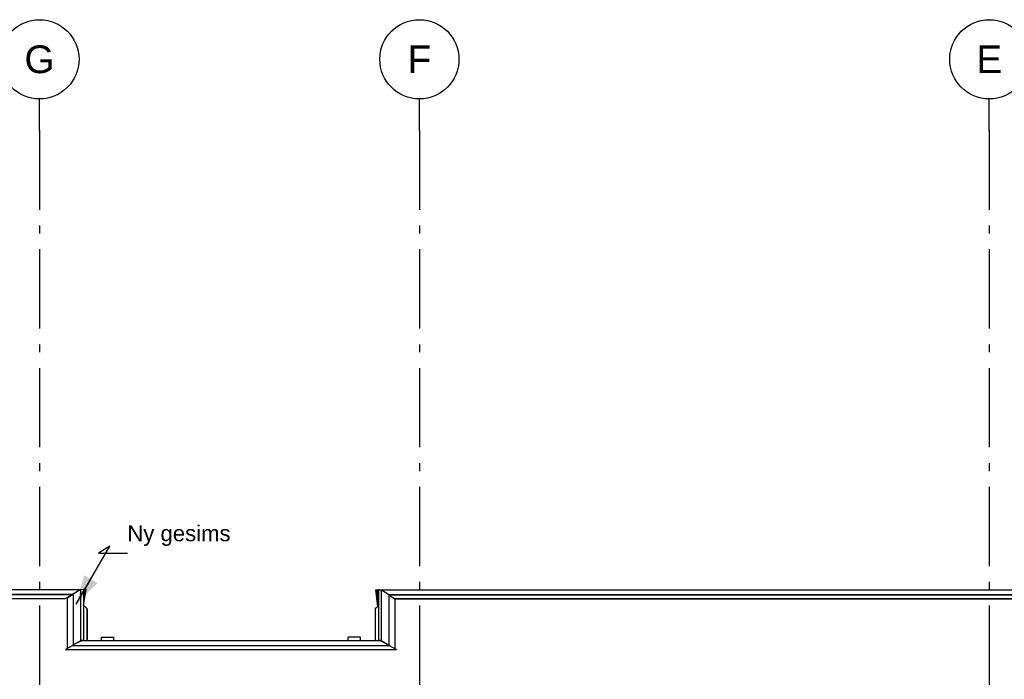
# Model space of a CAD drawing. Header units: millimetres. Extents: x -8544 to 51179, y -2070 to 23603.
# Tile 136 of 174: x 25692 to 31912, y 8885 to 13050. Entities that reach past the tile are written whole.
import ezdxf
from ezdxf.enums import TextEntityAlignment as Align

# ---------------------------------------------------------------- set-up
doc = ezdxf.new("R2010")
doc.units = ezdxf.units.MM
doc.header["$LTSCALE"] = 0.5
doc.header["$MEASUREMENT"] = 0
doc.linetypes.add('Akselinje', pattern=[1500, 1000, -200, 100, -200])
doc.linetypes.add('PLINE', pattern=[0])
doc.layers.add('262- Taktekking(Nye konstruksjoner)', color=7, linetype='Continuous', lineweight=0)
for name, color, linetype in [('265- Gesimser_ takrenner og nedløp(Nye konstruksjoner)', 7, 'Continuous'), ('282- Utvendige trapper(Nye konstruksjoner)', 7, 'Continuous'), ('82-- Modullinjer', 7, 'Continuous'), ('832- Tekst bygning(Nye konstruksjoner)', 7, 'Continuous')]:
    doc.layers.add(name, color=color, linetype=linetype)
doc.styles.add('GENERATED_STYLE_1', font='arial.ttf')
doc.styles.add('GENERATED_STYLE_3', font='arial.ttf')
doc.dimstyles.new('GENERATED_STYLE__2', dxfattribs={"dimtxt": 0.18, "dimasz": 182.4, "dimexe": 0.18, "dimexo": 0.0625, "dimgap": 0, "dimtad": 0, "dimtih": 1, "dimtoh": 1, "dimdec": 4, "dimzin": 0, "dimdsep": 46, "dimcen": 0.09, "dimadec": 0, "dimazin": 0, "dimtfac": 1, "dimtdec": 4, "dimtmove": 0, "dimatfit": 3, "dimldrblk": 'ARROWHEAD_5', "dimfxl": 1, "dimtolj": 1, "dimtzin": 0, "dimarcsym": 0})

# ---------------------------------------------------------------- blocks, each defined once
blk = doc.blocks.new('Standard grid marker[10]', base_point=(25816.9, 12550))
at = {"layer": '82-- Modullinjer', "linetype": 'Akselinje'}
for q in [(25816.9, 12550), (25816.9, 1550)]:
    blk.add_line((25816.9, 12350), q, dxfattribs=at)
at = {"layer": '82-- Modullinjer', "linetype": 'PLINE'}
blk.add_circle((25816.9, 12800), 250, dxfattribs=at)
at = {"layer": '82-- Modullinjer', "linetype": 'Akselinje'}
blk.add_point((25816.9, 12350), dxfattribs=at)
blk.add_point((25816.9, 12350), dxfattribs=at)
at = {"layer": '82-- Modullinjer', "style": 'GENERATED_STYLE_1'}
for tag, p in [('AC_MarkerText_1_0', (25816.9, 12887.5)), ('AC_MarkerText_1_1', (25816.9, 1187.5))]:
    blk.add_attdef(tag, text='', height=175, rotation=360, dxfattribs=at).set_placement(p, align=Align.TOP_CENTER)
blk = doc.blocks.new('Standard grid marker[11]', base_point=(28216.9, 12550))
at = {"layer": '82-- Modullinjer', "linetype": 'Akselinje'}
for q in [(28216.9, 12550), (28216.9, 1550)]:
    blk.add_line((28216.9, 12350), q, dxfattribs=at)
at = {"layer": '82-- Modullinjer', "linetype": 'PLINE'}
blk.add_circle((28216.9, 12800), 250, dxfattribs=at)
at = {"layer": '82-- Modullinjer', "linetype": 'Akselinje'}
blk.add_point((28216.9, 12350), dxfattribs=at)
blk.add_point((28216.9, 12350), dxfattribs=at)
at = {"layer": '82-- Modullinjer', "style": 'GENERATED_STYLE_1'}
for tag, p in [('AC_MarkerText_1_0', (28216.9, 12887.5)), ('AC_MarkerText_1_1', (28216.9, 1187.5))]:
    blk.add_attdef(tag, text='', height=175, rotation=360, dxfattribs=at).set_placement(p, align=Align.TOP_CENTER)
blk = doc.blocks.new('Standard grid marker[12]', base_point=(31816.9, 12550))
at = {"layer": '82-- Modullinjer', "linetype": 'Akselinje'}
for q in [(31816.9, 12550), (31816.9, 1550)]:
    blk.add_line((31816.9, 12350), q, dxfattribs=at)
at = {"layer": '82-- Modullinjer', "linetype": 'PLINE'}
blk.add_circle((31816.9, 12800), 250, dxfattribs=at)
at = {"layer": '82-- Modullinjer', "linetype": 'Akselinje'}
blk.add_point((31816.9, 12350), dxfattribs=at)
blk.add_point((31816.9, 12350), dxfattribs=at)
at = {"layer": '82-- Modullinjer', "style": 'GENERATED_STYLE_1'}
for tag, p in [('AC_MarkerText_1_0', (31816.9, 12887.5)), ('AC_MarkerText_1_1', (31816.9, 1187.5))]:
    blk.add_attdef(tag, text='', height=175, rotation=360, dxfattribs=at).set_placement(p, align=Align.TOP_CENTER)
blk = doc.blocks.new('ARROWHEAD_5')
at = {"linetype": 'Continuous'}
blk.add_hatch(color=256, dxfattribs=at).paths.add_polyline_path([(-1, 0.2679), (0, 0), (-1, -0.2679)])
blk.add_line((0, 0), (-1, 0), dxfattribs=at)

msp = doc.modelspace()

# ---------------------------------------------------------------- linework, layer by layer
at = {"layer": '262- Taktekking(Nye konstruksjoner)', "linetype": 'PLINE'}
for p, q in [((28071.9, 9392.4), (28071.9, 9390.3)), ((40611.9, 9392.4), (28071.9, 9392.4)), ((28071.8, 9075.8), (28067, 9075.8)), ((28071.9, 9075.8), (28071.8, 9075.8))]:
    msp.add_line(p, q, dxfattribs=at)
at = {"layer": '265- Gesimser_ takrenner og nedløp(Nye konstruksjoner)', "linetype": 'PLINE'}
for p, q in [((18524.9, 9451.6), (26082.5, 9451.6)), ((18524.9, 9421.4), (26025.9, 9421.4)), ((18524.9, 9419.7), (26026.9, 9419.7)), ((18524.9, 9395.7), (25981.9, 9395.7)), ((26026.9, 9419.7), (25981.9, 9395.7)), ((26016.1, 9411.7), (25987.2, 9396.3)), ((26028.9, 9419.5), (25991.5, 9396.8)), ((25991.5, 9396.8), (25991.5, 9078.3)), ((26046.5, 9432.4), (26025.9, 9421.4)), ((26025.9, 9421.4), (26026.9, 9419.7)), ((26026.9, 9419.7), (26028.9, 9420.8)), ((26046.5, 9432.4), (26028.9, 9421.7)), ((26028.9, 9421.7), (26028.9, 9100.5)), ((26077.1, 9451), (26046.5, 9432.4)), ((26077.1, 9451), (26082.4, 9451.6)), ((26077.1, 9451), (26077.1, 9128.4)), ((26082.5, 9451.6), (26082.4, 9451.6)), ((26082.4, 9451.6), (26082.9, 9451.6)), ((26082.9, 9451.6), (26082.5, 9451.6)), ((26082.9, 9451.6), (26095.9, 9453.1)), ((26095.9, 9453.1), (26095.9, 9130.5)), ((26111.2, 9451.6), (26095.9, 9451.6)), ((26095.9, 9351.6), (26111.2, 9451.6)), ((26095.9, 9449.6), (26108.6, 9449.6)), ((26102.1, 9441.7), (26095.9, 9444.3)), ((26099.7, 9440.4), (26095.9, 9441.9)), ((26102.1, 9407), (26095.9, 9366.8)), ((26095.9, 9406.4), (26099.7, 9406.8)), ((26096.9, 9388.7), (26099.7, 9406.8)), ((26099.7, 9406.8), (26099.7, 9440.4)), ((26108.6, 9449.6), (26102.1, 9407)), ((26102.1, 9407), (26102.1, 9441.7)), ((27941, 9449.6), (27957.9, 9449.6)), ((27954.1, 9345.4), (27941, 9449.6)), ((27943.2, 9447.6), (27948.5, 9405)), ((27957.9, 9447.6), (27943.2, 9447.6)), ((27948.5, 9439.7), (27957.9, 9444.5)), ((27948.5, 9405), (27948.5, 9439.7)), ((27956, 9345.5), (27948.5, 9405)), ((27957.9, 9442.2), (27950.4, 9438.4)), ((27950.4, 9438.4), (27950.4, 9404.9)), ((27950.4, 9404.9), (27952.7, 9386.7)), ((27950.4, 9404.9), (27957.9, 9403.8)), ((27964.2, 9449.6), (27957.9, 9450.5)), ((27957.9, 9450.5), (27957.9, 9130.5)), ((27964.2, 9449.6), (27964.5, 9449.6)), ((27964.6, 9449.6), (27964.2, 9449.6)), ((27964.5, 9449.6), (27964.6, 9449.6)), ((27964.5, 9449.6), (40719.3, 9449.6)), ((27976.8, 9447.9), (27964.6, 9449.6)), ((28024.9, 9417.5), (27976.8, 9447.9)), ((27976.8, 9128.4), (27976.8, 9447.9)), ((28021.9, 9419.4), (40661.9, 9419.4)), ((28024.5, 9417.7), (40659.3, 9417.7)), ((28024.9, 9417.5), (28024.9, 9100.5)), ((28062.4, 9391.6), (28024.9, 9415.3)), ((40624.8, 9393.7), (28059.1, 9393.7)), ((28061.2, 9392.4), (40622.7, 9392.4)), ((26096.9, 9388.7), (26095.9, 9382)), ((26095.9, 9388.6), (26096.9, 9388.7)), ((26110.1, 9337.3), (26095.9, 9351.3)), ((26110.1, 9337.3), (26095.9, 9349.7)), ((26116.6, 9331.6), (26110.1, 9337.3)), ((26116.6, 9331.6), (26116.6, 9129.1)), ((26117.3, 9329.9), (26116.6, 9331.6)), ((27949.7, 9340.1), (27937.3, 9329.5)), ((27957.7, 9347), (27949.7, 9340.1)), ((27949.7, 9340.1), (27954.1, 9345.4)), ((27952.7, 9386.7), (27957.7, 9347)), ((27957.9, 9386), (27952.7, 9386.7)), ((27957.9, 9347.2), (27957.7, 9347)), ((28071.9, 9390.3), (28062.4, 9391.6)), ((28062.4, 9391.6), (28062.4, 9078.3)), ((28071.9, 9390.4), (28071.5, 9390.4)), ((26117.3, 9329.9), (26117.3, 9129.1)), ((27937.3, 9329.5), (27936.6, 9327.9)), ((27936.6, 9327.9), (27936.6, 9129.1)), ((27937.3, 9329.5), (27937.3, 9129.1)), ((26026.9, 9097.2), (25981.9, 9073.2)), ((26046.7, 9110), (26025.9, 9098.8)), ((26025.9, 9098.8), (28028, 9098.8)), ((26025.9, 9098.8), (26026.9, 9097.2)), ((26026.9, 9097.2), (28027, 9097.2)), ((26077.1, 9128.4), (26046.7, 9110)), ((26077.6, 9126.5), (26046.7, 9110)), ((26082.3, 9129), (26077.1, 9128.4)), ((26077.6, 9126.5), (26077.1, 9126.2)), ((26082.3, 9129), (26077.6, 9126.5)), ((26077.6, 9126.5), (26077.6, 9126.5)), ((26082.5, 9129.1), (26082.3, 9129)), ((26082.5, 9129.1), (27971.4, 9129.1)), ((26095.9, 9130.5), (26083, 9129.1)), ((26095.9, 9129.1), (26095.9, 9130.5)), ((27970.8, 9129.1), (27957.9, 9130.5)), ((27957.9, 9130.5), (27957.9, 9129.1)), ((27971.4, 9129.1), (27971.5, 9129)), ((27976.8, 9128.4), (27971.5, 9129)), ((27971.5, 9129), (27976.2, 9126.5)), ((27976.2, 9126.5), (27976.3, 9126.5)), ((27976.3, 9126.5), (27976.7, 9126.2)), ((27976.3, 9126.5), (28007.2, 9110)), ((28007.2, 9110), (27976.8, 9128.4)), ((28007.2, 9110), (28028, 9098.8)), ((28028, 9098.8), (28027, 9097.2)), ((28027, 9097.2), (28071.9, 9073.2)), ((25981.9, 9073.2), (28071.9, 9073.2)), ((28071.9, 9075.8), (28071.9, 9073.2))]:
    msp.add_line(p, q, dxfattribs=at)
at = {"layer": '282- Utvendige trapper(Nye konstruksjoner)', "linetype": 'PLINE'}
for p, q in [((26209.6, 9151.6), (26285.8, 9151.6)), ((26209.6, 9129.1), (26209.6, 9151.6)), ((26285.8, 9129.1), (26285.8, 9151.6)), ((27844.2, 9151.6), (27768, 9151.6)), ((27768, 9129.1), (27768, 9151.6)), ((27844.2, 9129.1), (27844.2, 9151.6))]:
    msp.add_line(p, q, dxfattribs=at)

# ---------------------------------------------------------------- block references
at = {"layer": '82-- Modullinjer', "linetype": 'PLINE'}
ref = msp.add_blockref('Standard grid marker[10]', (25816.9, 12550), dxfattribs=at)
ref.add_attrib('AC_MarkerText_1', 'G', dxfattribs={"color": 7, "height": 175, "rotation": 360, "style": 'GENERATED_STYLE_1'}).set_placement((25816.9, 12887.5), align=Align.TOP_CENTER)
ref = msp.add_blockref('Standard grid marker[11]', (28216.9, 12550), dxfattribs=at)
ref.add_attrib('AC_MarkerText_1', 'F', dxfattribs={"color": 7, "height": 175, "rotation": 360, "style": 'GENERATED_STYLE_1'}).set_placement((28216.9, 12887.5), align=Align.TOP_CENTER)
ref = msp.add_blockref('Standard grid marker[12]', (31816.9, 12550), dxfattribs=at)
ref.add_attrib('AC_MarkerText_1', 'E', dxfattribs={"color": 7, "height": 175, "rotation": 360, "style": 'GENERATED_STYLE_1'}).set_placement((31816.9, 12887.5), align=Align.TOP_CENTER)

# ---------------------------------------------------------------- texts
at = {"layer": '832- Tekst bygning(Nye konstruksjoner)', "linetype": 'Continuous', "insert": (26372, 9726.4), "char_height": 100, "attachment_point": 7, "style": 'GENERATED_STYLE_3'}
msp.add_mtext('\\A1;{\\pql;\\fArial|b0|i0|c0|p0;\\W1.000000;Ny \\fArial|b0|i0|c0|p0;\\W1.000000;gesims}', dxfattribs=at)

# ---------------------------------------------------------------- leaders
at = {"layer": '832- Tekst bygning(Nye konstruksjoner)', "linetype": 'PLINE', "annotation_type": 0, "has_hookline": 1, "hookline_direction": 0, "text_width": 635.5}
msp.add_leader([(26049.6, 9359.5), (26261.8, 9726.4), (26189.6, 9681), (26372, 9681)], dimstyle='GENERATED_STYLE__2', dxfattribs=at)

doc.saveas('drawing.dxf')
